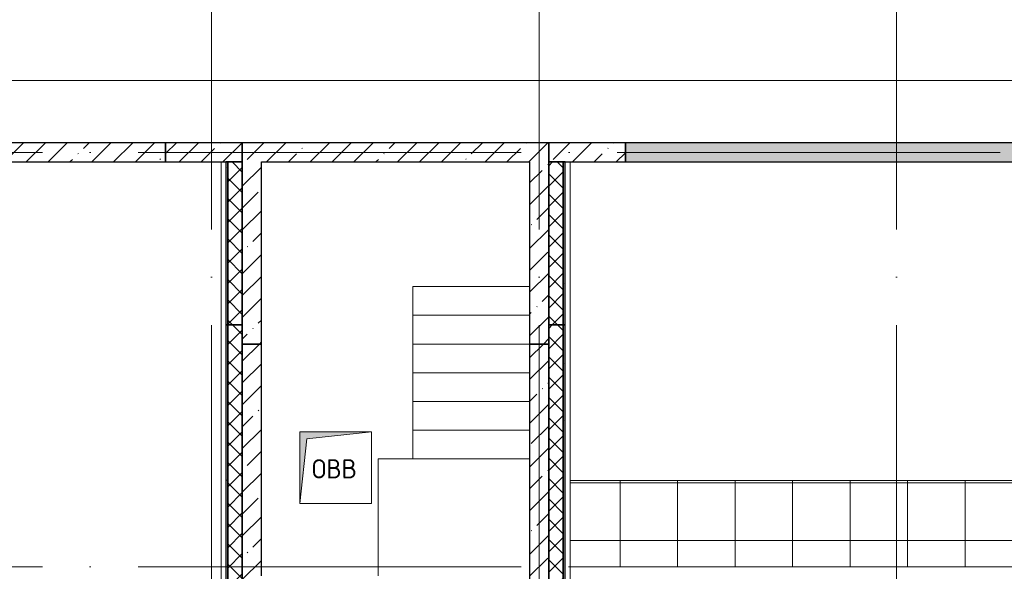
# Model space of a CAD drawing. Header units: millimetres. Extents: x -30540 to 143646, y -11730 to 123410.
# Tile 93 of 114: x 69931 to 80211, y 89678 to 95435. Entities that reach past the tile are written whole.
import ezdxf

# ---------------------------------------------------------------- set-up
doc = ezdxf.new("R2010")
doc.units = ezdxf.units.MM
doc.linetypes.add('ADSK_Линия сетки', pattern=[5000, 4000, -500, 0, -500])
doc.linetypes.add('Штриховая', pattern=[1000, 600, -400])
for name, color, linetype, lineweight in [('A-____-NOTE-TEXT', 7, 'Continuous', 18), ('A-FLOR-____-OTLN', 7, 'Continuous', 18), ('A-GENM-____-OTLN', 7, 'Continuous', 18), ('A-ROOF-____-OTLN', 7, 'Continuous', 18), ('A-ROOF-____-PATT', 7, 'Continuous', 18), ('A-WALL-____-MCUT', 7, 'Continuous', 40), ('A-WALL-____-PATT', 7, 'Continuous', 40), ('M-EQPM-____-OTLN', 7, 'Continuous', 18), ('S-GRID-____-OTLN', 7, 'Continuous', 9), ('S-STRS-____-OTLN', 7, 'Continuous', 18)]:
    doc.layers.add(name, color=color, linetype=linetype, lineweight=lineweight)
doc.styles.add('GOST Common', font='GOST_Common.ttf', dxfattribs={"height": 200})
pattern_1 = [(45, (0, 0), (-228.0985, 228.0985), []), (45, (228.1, 0), (-228.0985, 228.0985), [403.225, -80.645, 6.706, -73.939])]
pattern_2 = [(45, (0, 0), (-106.06602, 106.06602), []), (135, (0, 0), (-106.06602, -106.06602), [])]
pattern_3 = [(0, (0, 0), (406.4, 101.6), [6.706, -298.094, 6.706, -298.094, -1625.6]), (0, (0, 0), (406.4, 101.6), [-609.6, 6.706, -602.894, 6.706, -298.094, -711.2]), (0, (0, 0), (406.4, 101.6), [-1524, 6.706, -196.494, 6.706, -501.294]), (120, (152.4, 50.8), (-291.18818, 301.15272), [6.706, -298.094, 6.706, -298.094, -1625.6]), (120, (152.4, 50.8), (-291.18818, 301.15272), [-609.6, 6.706, -602.894, 6.706, -298.094, -711.2]), (120, (152.4, 50.8), (-291.18818, 301.15272), [-1524, 6.706, -196.494, 6.706, -501.294]), (240, (203.2, 254), (-115.21182, -402.75272), [6.706, -298.094, 6.706, -298.094, -1625.6]), (240, (203.2, 254), (-115.21182, -402.75272), [-609.6, 6.706, -602.894, 6.706, -298.094, -711.2]), (240, (203.2, 254), (-115.21182, -402.75272), [-1524, 6.706, -196.494, 6.706, -501.294])]

# ---------------------------------------------------------------- blocks, each defined once
blk = doc.blocks.new('_GM_Dt-St-D_Фартук гнутый из оцинкованной стали_Пристенный_Тип 1__c-верхняя кромка с отгибом_ - ФС-1_3_50х70У100-1_5_t__RAL7016-7712870-Кровля')
at = {"layer": 'A-GENM-____-OTLN', "color": 254, "lineweight": 13, "true_color": 0xcccccc}
for p, q in [((0, 50), (5700, 50)), ((0, 0), (5750, 0))]:
    blk.add_line(p, q, dxfattribs=at)
blk = doc.blocks.new('АР_Канал вертикальный прямоугольный - ОВВ-8186704-Кровля')
at = {"layer": 'M-EQPM-____-OTLN', "lineweight": 13, "true_color": 0xe2e2e2}
blk.add_hatch(color=254, dxfattribs=at).paths.add_polyline_path([(-375, -375), (-300, 300), (375, 375), (-375, 375)])
at = {"layer": 'M-EQPM-____-OTLN', "color": 253, "lineweight": 13, "true_color": 0xaaaaaa}
for p, q in [((375, 375), (-375, 375)), ((-375, 375), (-375, -375)), ((375, 375), (-375, 375)), ((-375, 375), (-375, -375)), ((-375, -375), (-375, 375)), ((-375, 375), (375, 375)), ((-300, 300), (375, 375)), ((-300, 300), (375, 375)), ((375, -375), (375, 375)), ((375, 375), (375, -375)), ((-375, -375), (-300, 300)), ((-375, -375), (-300, 300)), ((-375, -375), (375, -375)), ((375, -375), (-375, -375))]:
    blk.add_line(p, q, dxfattribs=at)
blk = doc.blocks.new('Наметкина 10_РД_АР_К3_отсоединено_rvt-1-Кровля')
at = {"layer": 'A-ROOF-____-PATT', "lineweight": 5, "true_color": 0xe4e4e4}
h = blk.add_hatch(dxfattribs=at)
h.set_pattern_fill('FP_14', color=254, style=0, pattern_type=2)
h.set_pattern_definition([(0, (0, 0), (0, 600), []), (90, (0, 0), (-600, 4e-14), [])])
h.paths.add_polyline_path([(85102, 76250), (85102, 85261), (88675, 85261), (88675, 89725), (95725, 89725), (95725, 86172), (95752, 86172), (95752, 81329), (95725, 81329), (95725, 81020), (93155, 81020), (93155, 77690), (94055, 77690), (94055, 80120), (96625, 80120), (96625, 85950), (99800, 85950), (99800, 88410), (103092, 88410), (103092, 81075), (102046, 81075), (102045, 81075), (100100, 81075), (100100, 80175), (108900, 80175), (108900, 81422), (113980, 81422), (113980, 78900), (125861, 78900), (125861, 89310), (109999, 89310), (109999, 92648), (103092, 92648), (103092, 89310), (96676, 89310), (96676, 90625), (75677, 90625), (75677, 89725), (87775, 89725), (87775, 86161), (84202, 86161), (84202, 81350), (82202, 81350), (82202, 80390), (75135, 80390), (75135, 82150), (66605, 82150), (66605, 85800), (69729, 85800), (69729, 86800), (65705, 86800), (65705, 85850), (65735, 85850), (65705, 85847), (65705, 83050), (65735, 83050), (65705, 83047), (65705, 81250), (73695, 81250), (73695, 79490), (82202, 79490), (82202, 78250), (84332, 78250), (84332, 76250), (84990, 76250)])
h.paths.add_polyline_path([(114880, 79800), (114880, 82322), (108000, 82322), (108000, 81075), (104005, 81075), (104005, 91748), (109099, 91748), (109099, 85625), (114880, 85625), (114880, 88410), (124961, 88410), (124961, 85827), (125007, 85827), (125007, 83674), (124961, 83674), (124961, 79800), (117687, 79800)])
h.paths.add_polyline_path([(97705, 86000), (97705, 86300), (98005, 86300), (97735, 86270)])
h.paths.add_polyline_path([(113980, 86525), (109999, 86525), (109999, 88410), (113980, 88410), (113980, 87375)])
at = {"layer": 'A-WALL-____-PATT', "lineweight": 5, "true_color": 0xcccccc}
h = blk.add_hatch(dxfattribs=at)
h.set_pattern_fill('FP_11', color=254, style=0, pattern_type=2)
h.set_pattern_definition(pattern_1)
h.paths.add_polyline_path([(71455, 93950), (71455, 94150), (63825, 94150), (63825, 93950), (68641, 93950)])
h = blk.add_hatch(dxfattribs=at)
h.set_pattern_fill('FP_11', color=254, style=0, pattern_type=2)
h.set_pattern_definition(pattern_1)
h.paths.add_polyline_path([(72255, 93950), (72255, 94150), (71455, 94150), (71455, 93950)])
h = blk.add_hatch(dxfattribs=at)
h.set_pattern_fill('FP_11', color=254, style=0, pattern_type=2)
h.set_pattern_definition(pattern_1)
h.paths.add_polyline_path([(75255, 93950), (75455, 93950), (75455, 94150), (72255, 94150), (72255, 93950), (72455, 93950)])
h = blk.add_hatch(dxfattribs=at)
h.set_pattern_fill('FP_11', color=254, style=0, pattern_type=2)
h.set_pattern_definition(pattern_1)
h.paths.add_polyline_path([(76255, 93950), (76255, 94150), (75455, 94150), (75455, 93950)])
h = blk.add_hatch(dxfattribs=at)
h.set_pattern_fill('FP_11', color=254, style=0, pattern_type=2)
h.set_pattern_definition(pattern_1)
h.paths.add_polyline_path([(127405, 93950), (127605, 93950), (127605, 94150), (76255, 94150), (76255, 93950), (117687, 93950)])
h = blk.add_hatch(dxfattribs=at)
h.set_pattern_fill('FP_16', color=254, style=0, pattern_type=2)
h.set_pattern_definition(pattern_3)
h.paths.add_polyline_path([(72105, 92250), (72105, 93950), (72085, 93950), (72085, 92250)])
h = blk.add_hatch(dxfattribs=at)
h.set_pattern_fill('FP_13', color=254, style=0, pattern_type=2)
h.set_pattern_definition(pattern_2)
h.paths.add_polyline_path([(72255, 92250), (72255, 93950), (72105, 93950), (72105, 92250)])
h = blk.add_hatch(dxfattribs=at)
h.set_pattern_fill('FP_11', color=254, style=0, pattern_type=2)
h.set_pattern_definition(pattern_1)
h.paths.add_polyline_path([(72255, 92050), (72455, 92050), (72455, 93950), (72255, 93950), (72255, 93157)])
h = blk.add_hatch(dxfattribs=at)
h.set_pattern_fill('FP_11', color=254, style=0, pattern_type=2)
h.set_pattern_definition(pattern_1)
h.paths.add_polyline_path([(75455, 92050), (75455, 93950), (75255, 93950), (75255, 92050)])
h = blk.add_hatch(dxfattribs=at)
h.set_pattern_fill('FP_13', color=254, style=0, pattern_type=2)
h.set_pattern_definition(pattern_2)
h.paths.add_polyline_path([(75605, 92250), (75605, 93950), (75455, 93950), (75455, 92250)])
h = blk.add_hatch(dxfattribs=at)
h.set_pattern_fill('FP_16', color=254, style=0, pattern_type=2)
h.set_pattern_definition(pattern_3)
h.paths.add_polyline_path([(75625, 92250), (75625, 93950), (75605, 93950), (75605, 92250)])
h = blk.add_hatch(dxfattribs=at)
h.set_pattern_fill('FP_16', color=254, style=0, pattern_type=2)
h.set_pattern_definition(pattern_3)
h.paths.add_polyline_path([(72105, 88050), (72105, 92250), (72085, 92250), (72085, 88050)])
h = blk.add_hatch(dxfattribs=at)
h.set_pattern_fill('FP_13', color=254, style=0, pattern_type=2)
h.set_pattern_definition(pattern_2)
h.paths.add_polyline_path([(72255, 88050), (72255, 92250), (72105, 92250), (72105, 88050)])
h = blk.add_hatch(dxfattribs=at)
h.set_pattern_fill('FP_13', color=254, style=0, pattern_type=2)
h.set_pattern_definition(pattern_2)
h.paths.add_polyline_path([(75455, 88080), (75605, 88080), (75605, 92250), (75455, 92250), (75455, 88097)])
h = blk.add_hatch(dxfattribs=at)
h.set_pattern_fill('FP_16', color=254, style=0, pattern_type=2)
h.set_pattern_definition(pattern_3)
h.paths.add_polyline_path([(75625, 88180), (75625, 92250), (75605, 92250), (75605, 88180)])
h = blk.add_hatch(dxfattribs=at)
h.set_pattern_fill('FP_11', color=254, style=0, pattern_type=2)
h.set_pattern_definition(pattern_1)
h.paths.add_polyline_path([(72455, 85500), (72455, 92050), (72255, 92050), (72255, 85500)])
h = blk.add_hatch(dxfattribs=at)
h.set_pattern_fill('FP_11', color=254, style=0, pattern_type=2)
h.set_pattern_definition(pattern_1)
h.paths.add_polyline_path([(75455, 89470), (75455, 92050), (75255, 92050), (75255, 89470)])
at = {"layer": 'A-FLOR-____-OTLN', "color": 254, "lineweight": 13, "true_color": 0xcccccc}
for p, q in [((128255, 94800), (62975, 94800)), ((75255, 90850), (73675, 90850)), ((73675, 90850), (73675, 89630))]:
    blk.add_line(p, q, dxfattribs=at)
at = {"layer": 'A-GENM-____-OTLN', "color": 254, "lineweight": 13, "true_color": 0xcccccc}
for p, q in [((72034, 86870), (72034, 93950)), ((72084, 86820), (72084, 93950))]:
    blk.add_line(p, q, dxfattribs=at)
at = {"layer": 'A-ROOF-____-OTLN', "color": 254, "lineweight": 13, "true_color": 0xcccccc}
for p, q in [((75677, 90625), (96676, 90625)), ((87775, 89725), (75677, 89725))]:
    blk.add_line(p, q, dxfattribs=at)
at = {"layer": 'A-WALL-____-MCUT', "color": 254, "lineweight": 30, "true_color": 0xcccccc}
for p, q in [((71455, 94150), (63825, 94150)), ((71455, 93950), (71455, 94150)), ((72255, 94150), (71455, 94150)), ((71455, 94150), (71455, 93950)), ((75455, 94150), (72255, 94150)), ((72255, 94150), (72255, 93950)), ((72255, 93950), (72255, 94150)), ((76255, 94150), (75455, 94150)), ((75455, 94150), (75455, 93950)), ((75455, 93950), (75455, 94150)), ((76255, 93950), (76255, 94150)), ((127605, 94150), (76255, 94150)), ((76255, 94150), (76255, 93950)), ((63825, 93950), (71455, 93950)), ((71455, 93950), (72255, 93950)), ((72105, 93950), (72085, 93950)), ((72085, 93950), (72085, 92250)), ((72255, 93950), (72105, 93950)), ((72105, 93950), (72105, 92250)), ((72105, 92250), (72105, 93950)), ((72255, 93950), (72255, 92050)), ((72255, 92250), (72255, 93950)), ((72455, 92050), (72455, 93950)), ((72455, 93950), (75255, 93950)), ((75255, 93950), (75255, 92050)), ((75455, 92050), (75455, 93950)), ((75455, 93950), (75455, 92250)), ((75605, 93950), (75455, 93950)), ((75455, 93950), (76255, 93950)), ((75605, 92250), (75605, 93950)), ((75605, 93950), (75605, 92250)), ((75625, 93950), (75605, 93950)), ((75625, 92250), (75625, 93950)), ((76255, 93950), (127405, 93950)), ((72105, 92250), (72085, 92250)), ((72085, 92250), (72085, 88050)), ((72085, 92250), (72105, 92250)), ((72105, 88050), (72105, 92250)), ((72255, 92250), (72105, 92250)), ((72105, 92250), (72105, 88050)), ((72105, 92250), (72255, 92250)), ((72255, 88050), (72255, 92250)), ((75455, 92250), (75605, 92250)), ((75455, 92250), (75455, 88080)), ((75605, 92250), (75455, 92250)), ((75605, 92250), (75625, 92250)), ((75605, 88180), (75605, 92250)), ((75605, 92250), (75605, 88180)), ((75625, 92250), (75605, 92250)), ((75625, 88180), (75625, 92250)), ((72255, 92050), (72455, 92050)), ((72255, 92050), (72255, 86700)), ((72455, 92050), (72255, 92050)), ((72455, 89630), (72455, 92050)), ((75255, 92050), (75455, 92050)), ((75255, 92050), (75255, 89470)), ((75455, 92050), (75255, 92050)), ((75455, 89470), (75455, 92050))]:
    blk.add_line(p, q, dxfattribs=at)
at = {"layer": 'S-STRS-____-OTLN', "color": 254, "lineweight": 13, "true_color": 0xcccccc}
for p, q in [((75255, 92650), (74035, 92650)), ((74035, 92650), (74035, 92350)), ((74035, 92350), (74035, 92050)), ((75255, 92350), (74035, 92350)), ((74035, 92050), (74035, 91750)), ((75255, 92050), (74035, 92050)), ((74035, 91750), (74035, 91450)), ((75255, 91750), (74035, 91750)), ((74035, 91450), (74035, 91150)), ((75255, 91450), (74035, 91450)), ((74035, 91150), (74035, 90850)), ((75255, 91150), (74035, 91150)), ((75255, 90850), (74035, 90850))]:
    blk.add_line(p, q, dxfattribs=at)
at = {"layer": 'S-STRS-____-OTLN', "color": 254, "linetype": 'Штриховая', "lineweight": 13, "true_color": 0xcccccc}
for p, q in [((75255, 92650), (74035, 92650)), ((75255, 92350), (74035, 92350)), ((75255, 92050), (74035, 92050)), ((75255, 91750), (74035, 91750)), ((75255, 91450), (74035, 91450)), ((75255, 91150), (74035, 91150))]:
    blk.add_line(p, q, dxfattribs=at)
at = {"layer": 'A-GENM-____-OTLN', "color": 254, "lineweight": 13, "true_color": 0xcccccc, "rotation": 270.0000000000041}
blk.add_blockref('_GM_Dt-St-D_Фартук гнутый из оцинкованной стали_Пристенный_Тип 1__c-верхняя кромка с отгибом_ - ФС-1_3_50х70У100-1_5_t__RAL7016-7712870-Кровля', (75627, 93950), dxfattribs=at)
at = {"layer": 'M-EQPM-____-OTLN', "color": 253, "lineweight": 5, "true_color": 0xaaaaaa}
blk.add_blockref('АР_Канал вертикальный прямоугольный - ОВВ-8186704-Кровля', (73230, 90760), dxfattribs=at)
at = {"layer": 'A-____-NOTE-TEXT', "color": 253, "lineweight": 5, "true_color": 0xaaaaaa, "insert": (72982, 90847), "char_height": 200, "width": 609.28, "attachment_point": 1, "style": 'GOST Common'}
blk.add_mtext('ОВВ', dxfattribs=at)

msp = doc.modelspace()

# ---------------------------------------------------------------- linework, layer by layer
at = {"layer": 'S-GRID-____-OTLN', "color": 253, "linetype": 'ADSK_Линия сетки', "true_color": 0xaaaaaa}
for p, q in [((71935.3, 53245.6), (71935.3, 100101.1)), ((75355.3, 53245.6), (75355.3, 100101.1)), ((79085.3, 53245.6), (79085.3, 100101.1)), ((135169, 94050), (62296.8, 94050)), ((135169, 89725), (62296.8, 89725))]:
    msp.add_line(p, q, dxfattribs=at)

# ---------------------------------------------------------------- block references
at = {"lineweight": 5}
msp.add_blockref('Наметкина 10_РД_АР_К3_отсоединено_rvt-1-Кровля', (0, 0), dxfattribs=at)

doc.saveas('drawing.dxf')
